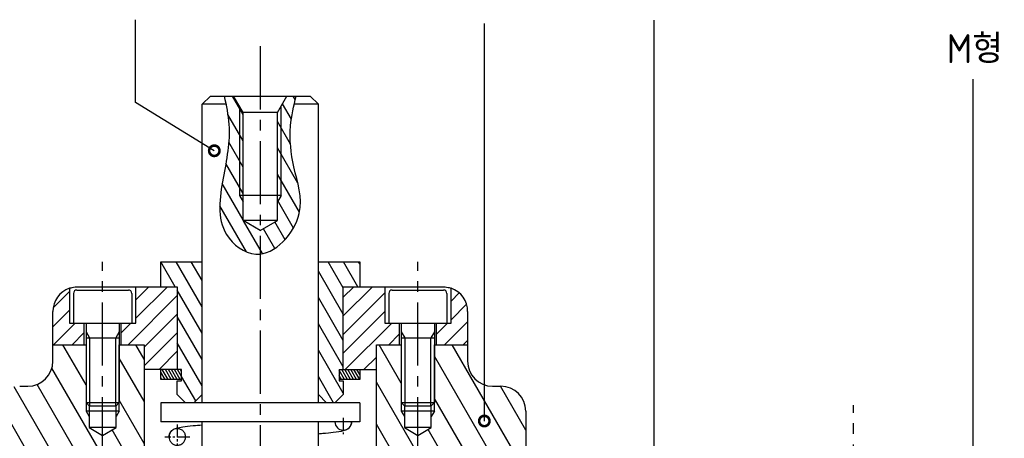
# Model space of a CAD drawing. Header units: millimetres. Extents: x 0 to 420, y 0 to 297.
# Tile 5 of 7: x 89 to 207, y 143 to 194. Entities that reach past the tile are written whole.
import ezdxf

# ---------------------------------------------------------------- set-up
doc = ezdxf.new("R2010")
doc.units = ezdxf.units.MM
doc.header["$LTSCALE"] = 0.4
doc.linetypes.add('CENTER2', pattern=[28.575, 19.05, -3.175, 3.175, -3.175])
for name, color, linetype in [('가는선', 1, 'Continuous'), ('문자', 2, 'Continuous'), ('외형선', 3, 'Continuous'), ('중심선', 1, 'CENTER2')]:
    doc.layers.add(name, color=color, linetype=linetype)
doc.styles.get("Standard").update_dxf_attribs({"font": 'isocp.shx', "bigfont": 'whgtxt.shx'})
doc.dimstyles.new('ISO-25', dxfattribs={"dimtxt": 2.5, "dimasz": 2.5, "dimexe": 1.25, "dimexo": 0.625, "dimtad": 1, "dimdec": 4, "dimtxsty": 'Standard', "dimcen": 2.5, "dimadec": 4, "dimazin": 2, "dimtfac": 1, "dimtdec": 4, "dimtmove": 0, "dimatfit": 3, "dimfxl": 0, "dimarcsym": 0})
pattern_1 = [(120, (0, -7.826), (-1.374815, -0.79375), [])]
pattern_2 = [(120, (0, -7.826), (-2.199705, -1.27), [])]

# ---------------------------------------------------------------- blocks, each defined once
blk = doc.blocks.new('_DotSmall')
at = {"color": 0, "linetype": 'ByBlock', "const_width": 0.5}
blk.add_lwpolyline([(-0.0625, 0, 1), (0.0625, 0, 1)], format="xyb", close=True, dxfattribs=at)
blk = doc.blocks.new('*U4')
at = {"layer": '가는선'}
h = blk.add_hatch(dxfattribs=at)
h.set_pattern_fill('ANSI31', color=256, scale=0.5, angle=75)
h.set_pattern_definition(pattern_1)
edge = h.paths.add_edge_path()
edge.add_spline(control_points=[(113.6, 183.59), (113.77, 182.78), (114.27, 179.83), (113.22, 174.72), (112.21, 168.32), (118.16, 163.84), (123.71, 170.04), (121.65, 175.78), (121.16, 180.23), (121.63, 182.72), (121.83, 183.59)], knot_values=[1.011728, 1.011728, 1.011728, 1.011728, 3.465906, 9.989186, 16.802735, 21.048379, 28.222935, 33.862955, 38.823376, 41.471101, 41.471101, 41.471101, 41.471101], degree=3, periodic=0)
edge.add_spline(control_points=[(121.83, 183.59), (121.9, 183.92), (121.98, 184.25), (122.06, 184.59)], knot_values=[41.471101, 41.471101, 41.471101, 41.471101, 42.491652, 42.491652, 42.491652, 42.491652], degree=3, periodic=0)
edge.add_line((122.06, 184.59), (120.96, 184.59))
edge.add_line((120.96, 184.59), (120.24, 183.34))
edge.add_line((120.24, 183.34), (120.24, 172.59))
edge.add_line((120.24, 172.59), (119.81, 171.84))
edge.add_line((119.81, 171.84), (119.81, 169.59))
edge.add_line((119.81, 169.59), (117.74, 168.35))
edge.add_line((117.74, 168.35), (115.67, 169.59))
edge.add_line((115.67, 169.59), (115.67, 171.84))
edge.add_line((115.67, 171.84), (115.24, 172.59))
edge.add_line((115.24, 172.59), (115.24, 183.34))
edge.add_line((115.24, 183.34), (114.52, 184.59))
edge.add_line((114.52, 184.59), (113.39, 184.59))
edge.add_spline(control_points=[(113.39, 184.59), (113.46, 184.25), (113.54, 183.92), (113.6, 183.59)], knot_values=[0, 0, 0, 0, 1.011728, 1.011728, 1.011728, 1.011728], degree=3, periodic=0)
h.paths.add_polyline_path([(120.24, 172.59), (119.81, 172.59), (119.81, 171.84)], flags=17)
h.paths.add_polyline_path([(120.24, 183.34), (119.81, 182.59), (119.81, 172.59), (120.24, 172.59)], flags=17)
h.paths.add_polyline_path([(115.67, 182.59), (115.24, 183.34), (115.24, 172.59), (115.67, 172.59)], flags=17)
h.paths.add_polyline_path([(115.67, 172.59), (115.24, 172.59), (115.67, 171.84)], flags=17)
h = blk.add_hatch(dxfattribs=at)
h.set_pattern_fill('ANSI31', color=256, scale=0.5, angle=75)
h.set_pattern_definition(pattern_1)
h.paths.add_polyline_path([(110.74, 164.59), (105.74, 164.59), (105.74, 161.59), (107.74, 161.59), (107.74, 151.59), (108.24, 151.59), (108.24, 150.24), (107.74, 150.24), (107.74, 148.59), (108.74, 147.59), (109.74, 147.59), (110.74, 148.59)])
h.paths.add_polyline_path([(127.74, 161.59), (129.74, 161.59), (129.74, 164.59), (124.74, 164.59), (124.74, 148.59), (125.74, 147.59), (126.74, 147.59), (127.74, 148.59), (127.74, 150.24), (127.24, 150.24), (127.24, 151.59), (127.74, 151.59)])
h = blk.add_hatch(dxfattribs=at)
h.set_pattern_fill('ANSI31', color=256, scale=0.5)
h.set_pattern_definition([(45, (0, -7.826), (-1.122532, 1.122532), [])])
edge = h.paths.add_edge_path()
edge.add_line((96.49, 154.59), (96.49, 157.19))
edge.add_line((96.49, 157.19), (94.74, 157.19))
edge.add_line((94.74, 157.19), (94.74, 161.42))
edge.add_arc((95.74, 158.59), 3, 109.4712, 180)
edge.add_line((92.74, 158.59), (92.74, 154.59))
edge.add_line((92.74, 154.59), (96.49, 154.59))
h.paths.add_polyline_path([(103.74, 154.59), (103.74, 151.59), (104.74, 151.59), (107.74, 151.59), (107.74, 161.59), (102.74, 161.59), (102.74, 157.19), (100.99, 157.19), (100.99, 154.59)])
h.paths.add_polyline_path([(132.74, 161.59), (127.74, 161.59), (127.74, 151.59), (130.74, 151.59), (131.74, 151.59), (131.74, 154.59), (134.49, 154.59), (134.49, 157.19), (132.74, 157.19)])
edge = h.paths.add_edge_path()
edge.add_line((140.74, 157.19), (138.99, 157.19))
edge.add_line((138.99, 157.19), (138.99, 154.59))
edge.add_line((138.99, 154.59), (142.74, 154.59))
edge.add_line((142.74, 154.59), (142.74, 158.59))
edge.add_arc((139.74, 158.59), 3, 0, 70.5288)
edge.add_line((140.74, 161.42), (140.74, 157.19))
h = blk.add_hatch(dxfattribs=at)
h.set_pattern_fill('ANSI31', color=256, scale=0.8, angle=75)
h.set_pattern_definition(pattern_2)
edge = h.paths.add_edge_path()
edge.add_arc((96.74, 136.59), 3, 90, 180, ccw=False)
edge.add_line((96.74, 139.59), (103.74, 139.59))
edge.add_line((103.74, 139.59), (103.74, 154.59))
edge.add_line((103.74, 154.59), (100.74, 154.59))
edge.add_line((100.74, 154.59), (100.74, 147.62))
edge.add_line((100.74, 147.62), (100.36, 147.24))
edge.add_line((100.36, 147.24), (100.36, 145.93))
edge.add_line((100.36, 145.93), (100.36, 144.59))
edge.add_line((100.36, 144.59), (98.74, 143.65))
edge.add_line((98.74, 143.65), (97.12, 144.59))
edge.add_line((97.12, 144.59), (97.12, 147.24))
edge.add_line((97.12, 147.24), (96.74, 147.62))
edge.add_line((96.74, 147.62), (96.74, 154.59))
edge.add_line((96.74, 154.59), (92.74, 154.59))
edge.add_line((92.74, 154.59), (92.74, 152.59))
edge.add_arc((89.74, 152.59), 3, 270, 360, ccw=False)
edge.add_line((89.74, 149.59), (88.74, 149.59))
edge.add_arc((88.74, 146.59), 3, 90, 180)
edge.add_line((85.74, 146.59), (85.74, 134.59))
edge.add_arc((82.74, 134.59), 3, 270, 360, ccw=False)
edge.add_line((82.74, 131.59), (72.74, 131.59))
edge.add_line((72.74, 131.59), (72.74, 126.59))
edge.add_line((72.74, 126.59), (77.71, 126.59))
edge.add_line((77.71, 126.59), (79.74, 126.59))
edge.add_line((79.74, 126.59), (80.4, 126.21))
edge.add_line((80.4, 126.21), (81.74, 126.21))
edge.add_line((81.74, 126.21), (82.68, 124.59))
edge.add_line((82.68, 124.59), (81.74, 122.97))
edge.add_line((81.74, 122.97), (80.4, 122.97))
edge.add_line((80.4, 122.97), (79.74, 122.59))
edge.add_line((79.74, 122.59), (72.74, 122.59))
edge.add_line((72.74, 122.59), (72.74, 119.59))
edge.add_line((72.74, 119.59), (87.74, 119.59))
edge.add_line((87.74, 119.59), (87.74, 116.59))
edge.add_line((87.74, 116.59), (93.74, 116.59))
edge.add_line((93.74, 116.59), (93.74, 136.59))
h.paths.add_polyline_path([(79.74, 126.59), (77.71, 126.59), (78.09, 126.21), (79.74, 126.21)], flags=17)
h.paths.add_polyline_path([(79.74, 126.59), (79.74, 126.21), (80.4, 126.21)], flags=17)
h.paths.add_polyline_path([(79.74, 122.97), (78.09, 122.97), (77.71, 122.59), (79.74, 122.59)], flags=17)
h.paths.add_polyline_path([(80.4, 122.97), (79.74, 122.97), (79.74, 122.59)], flags=17)
h = blk.add_hatch(dxfattribs=at)
h.set_pattern_fill('ANSI31', color=256, scale=0.8, angle=75)
h.set_pattern_definition(pattern_2)
edge = h.paths.add_edge_path()
edge.add_line((162.74, 131.59), (152.74, 131.59))
edge.add_arc((152.74, 134.59), 3, 180, 270, ccw=False)
edge.add_line((149.74, 134.59), (149.74, 146.59))
edge.add_arc((146.74, 146.59), 3, 0, 90)
edge.add_line((146.74, 149.59), (145.74, 149.59))
edge.add_arc((145.74, 152.59), 3, 180, 270, ccw=False)
edge.add_line((142.74, 152.59), (142.74, 154.59))
edge.add_line((142.74, 154.59), (138.74, 154.59))
edge.add_line((138.74, 154.59), (138.74, 147.62))
edge.add_line((138.74, 147.62), (138.36, 147.24))
edge.add_line((138.36, 147.24), (138.36, 145.93))
edge.add_line((138.36, 145.93), (138.36, 144.59))
edge.add_line((138.36, 144.59), (136.74, 143.65))
edge.add_line((136.74, 143.65), (135.12, 144.59))
edge.add_line((135.12, 144.59), (135.12, 147.24))
edge.add_line((135.12, 147.24), (134.74, 147.62))
edge.add_line((134.74, 147.62), (134.74, 154.59))
edge.add_line((134.74, 154.59), (131.74, 154.59))
edge.add_line((131.74, 154.59), (131.74, 139.59))
edge.add_line((131.74, 139.59), (138.74, 139.59))
edge.add_arc((138.74, 136.59), 3, 0, 90, ccw=False)
edge.add_line((141.74, 136.59), (141.74, 116.59))
edge.add_line((141.74, 116.59), (147.74, 116.59))
edge.add_line((147.74, 116.59), (147.74, 119.59))
edge.add_line((147.74, 119.59), (162.74, 119.59))
edge.add_line((162.74, 119.59), (162.74, 122.59))
edge.add_line((162.74, 122.59), (157.77, 122.59))
edge.add_line((157.77, 122.59), (155.74, 122.59))
edge.add_line((155.74, 122.59), (155.08, 122.97))
edge.add_line((155.08, 122.97), (153.74, 122.97))
edge.add_line((153.74, 122.97), (152.81, 124.59))
edge.add_line((152.81, 124.59), (153.74, 126.21))
edge.add_line((153.74, 126.21), (155.08, 126.21))
edge.add_line((155.08, 126.21), (155.74, 126.59))
edge.add_line((155.74, 126.59), (162.74, 126.59))
edge.add_line((162.74, 126.59), (162.74, 131.59))
h.paths.add_polyline_path([(157.39, 122.97), (155.74, 122.97), (155.74, 122.59), (157.77, 122.59)], flags=17)
h.paths.add_polyline_path([(155.74, 122.97), (155.08, 122.97), (155.74, 122.59)], flags=17)
h.paths.add_polyline_path([(157.77, 126.59), (155.74, 126.59), (155.74, 126.21), (157.39, 126.21)], flags=17)
h.paths.add_polyline_path([(155.74, 126.59), (155.08, 126.21), (155.74, 126.21)], flags=17)
h = blk.add_hatch(dxfattribs=at)
h.set_pattern_fill('ANSI31', color=256, scale=0.1, angle=75)
h.set_pattern_definition([(120, (0, -7.82606), (-0.27496307, -0.15875), [])])
h.paths.add_polyline_path([(105.74, 151.59), (105.74, 150.39), (108.24, 150.39), (108.24, 151.59)])
h.paths.add_polyline_path([(129.75, 150.39), (129.75, 151.59), (127.24, 151.59), (127.24, 150.39)])
for p, q in [((165.24, 130.13), (165.24, 193.76)), ((144.75, 145.39), (144.75, 193.33))]:
    blk.add_line(p, q)
for points in [[(112.2, 177.99), (102.69, 183.79), (102.69, 193.8)], [(190.08, 121.33), (203.67, 121.33), (203.67, 186.61)]]:
    blk.add_lwpolyline(points)
for p, q in [((115.24, 183.34), (115.24, 172.59)), ((120.24, 172.59), (120.24, 183.34)), ((115.24, 172.59), (115.67, 171.84)), ((120.24, 172.59), (119.81, 171.84)), ((96.74, 156.16), (97.16, 155.44)), ((100.74, 156.16), (100.32, 155.44)), ((134.74, 156.16), (135.16, 155.44)), ((138.74, 156.16), (138.32, 155.44)), ((96.74, 154.59), (96.74, 146.59)), ((97.16, 155.44), (97.16, 147.2)), ((100.32, 147.2), (100.32, 155.44)), ((100.74, 146.59), (100.74, 154.59)), ((134.74, 154.59), (134.74, 146.59)), ((135.16, 155.44), (135.16, 147.2)), ((138.32, 147.2), (138.32, 155.44)), ((138.74, 146.59), (138.74, 154.59)), ((96.74, 146.59), (97.12, 145.93)), ((100.74, 146.59), (100.36, 145.93)), ((134.74, 146.59), (135.12, 145.93)), ((138.74, 146.59), (138.36, 145.93))]:
    blk.add_line(p, q, dxfattribs=at)
blk.add_spline([(113.39, 184.59), (113.96, 181.17), (113.27, 174.68), (113.68, 167.88), (117.2, 165.52), (122.43, 170.43), (121.8, 176.04), (121.39, 180.98), (122.06, 184.59)], degree=3, dxfattribs=at)
at = {"layer": '외형선'}
for p, q in [((111.74, 184.59), (110.74, 183.59)), ((111.74, 184.59), (123.74, 184.59)), ((115.67, 182.59), (114.52, 184.59)), ((119.81, 182.59), (120.96, 184.59)), ((123.74, 184.59), (124.74, 183.59)), ((110.74, 147.59), (110.74, 183.59)), ((113.6, 183.59), (110.74, 183.59)), ((124.74, 183.59), (121.83, 183.59)), ((124.74, 147.59), (124.74, 183.59)), ((119.81, 182.59), (115.67, 182.59)), ((115.67, 169.59), (115.67, 182.59)), ((119.81, 169.59), (119.81, 182.59)), ((120.24, 172.59), (115.24, 172.59)), ((119.81, 169.59), (115.67, 169.59)), ((117.74, 168.35), (115.67, 169.59)), ((117.74, 168.35), (119.81, 169.59)), ((105.74, 164.59), (110.74, 164.59)), ((105.74, 161.59), (105.74, 164.59)), ((124.74, 164.59), (129.74, 164.59)), ((129.74, 164.59), (129.74, 161.59)), ((94.74, 161.42), (94.74, 157.19)), ((95.93, 161.59), (107.74, 161.59)), ((102.74, 157.19), (102.74, 161.59)), ((107.74, 161.59), (107.74, 151.59)), ((127.74, 161.59), (139.56, 161.59)), ((127.74, 151.59), (127.74, 161.59)), ((132.74, 161.59), (132.74, 157.19)), ((140.74, 157.19), (140.74, 161.42)), ((95.24, 160.79), (95.24, 157.19)), ((95.64, 161.19), (101.84, 161.19)), ((102.24, 160.79), (102.24, 157.19)), ((133.24, 160.79), (133.24, 157.19)), ((133.64, 161.19), (139.84, 161.19)), ((140.24, 160.79), (140.24, 157.19)), ((92.74, 152.59), (92.74, 158.59)), ((142.74, 158.59), (142.74, 152.59)), ((94.74, 157.19), (102.74, 157.19)), ((96.49, 157.19), (96.49, 154.59)), ((96.74, 157.19), (96.74, 147.62)), ((100.74, 157.19), (100.74, 147.62)), ((100.99, 154.59), (100.99, 157.19)), ((132.74, 157.19), (140.74, 157.19)), ((134.49, 157.19), (134.49, 154.59)), ((134.74, 157.19), (134.74, 147.62)), ((138.74, 157.19), (138.74, 147.62)), ((138.99, 154.59), (138.99, 157.19)), ((92.74, 154.59), (96.74, 154.59)), ((96.74, 155.44), (100.74, 155.44)), ((100.74, 154.59), (103.74, 154.59)), ((103.74, 154.59), (103.74, 139.59)), ((131.74, 154.59), (134.74, 154.59)), ((131.74, 139.59), (131.74, 154.59)), ((134.74, 155.44), (138.74, 155.44)), ((138.74, 154.59), (142.74, 154.59)), ((108.24, 151.59), (103.74, 151.59)), ((105.74, 150.39), (105.74, 151.59)), ((108.24, 150.24), (108.24, 151.59)), ((127.24, 151.59), (127.24, 150.24)), ((127.24, 151.59), (131.74, 151.59)), ((129.75, 151.59), (129.75, 150.39)), ((88.74, 149.59), (89.74, 149.59)), ((108.24, 150.39), (105.74, 150.39)), ((107.74, 150.24), (108.24, 150.24)), ((107.74, 148.59), (107.74, 150.24)), ((129.75, 150.39), (127.24, 150.39)), ((127.24, 150.24), (127.74, 150.24)), ((127.74, 150.24), (127.74, 148.59)), ((145.74, 149.59), (146.74, 149.59)), ((108.74, 147.59), (107.74, 148.59)), ((110.74, 148.59), (109.74, 147.59)), ((125.74, 147.59), (124.74, 148.59)), ((127.74, 148.59), (126.74, 147.59)), ((96.74, 147.62), (100.74, 147.62)), ((97.17, 147.19), (96.74, 147.62)), ((97.12, 147.24), (97.12, 144.59)), ((100.31, 147.19), (97.17, 147.19)), ((100.31, 147.19), (100.74, 147.62)), ((100.36, 144.59), (100.36, 147.24)), ((129.74, 147.59), (105.74, 147.59)), ((105.74, 147.59), (105.74, 145.29)), ((129.74, 147.59), (129.74, 145.29)), ((134.74, 147.62), (138.74, 147.62)), ((135.17, 147.19), (134.74, 147.62)), ((135.12, 147.24), (135.12, 144.59)), ((138.31, 147.19), (135.17, 147.19)), ((138.31, 147.19), (138.74, 147.62)), ((138.36, 144.59), (138.36, 147.24)), ((100.74, 146.59), (96.74, 146.59)), ((138.74, 146.59), (134.74, 146.59)), ((149.74, 146.59), (149.74, 134.59)), ((129.74, 145.29), (105.74, 145.29)), ((110.74, 126.59), (110.74, 145.29)), ((124.74, 126.59), (124.74, 145.29)), ((97.12, 144.59), (98.74, 143.65)), ((100.36, 144.59), (97.12, 144.59)), ((98.74, 143.65), (100.36, 144.59)), ((135.12, 144.59), (136.74, 143.65)), ((138.36, 144.59), (135.12, 144.59)), ((136.74, 143.65), (138.36, 144.59))]:
    blk.add_line(p, q, dxfattribs=at)
for centre, radius, start, end in [((95.74, 158.59), 3, 109.4712, 180), ((139.74, 158.59), 3, 0, 70.5288), ((95.64, 160.79), 0.4, 90, 180), ((101.84, 160.79), 0.4, 0, 90), ((133.64, 160.79), 0.4, 90, 180), ((139.84, 160.79), 0.4, 0, 90), ((89.74, 152.59), 3, 270, 0), ((145.74, 152.59), 3, 180, 270), ((146.74, 146.59), 3, 0, 90), ((127.74, 145.29), 1, 180, 0)]:
    blk.add_arc(centre, radius, start, end, dxfattribs=at)
for points, knots in [([(94.74, 161.42), (94.74, 161.42), (94.81, 161.44), (95.1, 161.51), (95.35, 161.56), (95.75, 161.58), (95.84, 161.59), (95.93, 161.59)], [-0.8320481, -0.8320481, -0.8320481, -0.8320481, -0.7138715, -0.7138715, -0.5647299, -0.5647299, -0.5270756, -0.5270756, -0.5270756, -0.5270756]), ([(139.56, 161.59), (139.89, 161.59), (140.17, 161.55), (140.58, 161.47), (140.71, 161.42), (140.74, 161.42), (140.74, 161.42), (140.74, 161.42)], [-1.155766, -1.155766, -1.155766, -1.155766, -1.0025735, -1.0025735, -0.8489156, -0.8489156, -0.8320481, -0.8320481, -0.8320481, -0.8320481]), ([(106.74, 143.46), (106.74, 143.59), (106.77, 143.72), (106.85, 143.95), (106.91, 144.05), (107.05, 144.21), (107.12, 144.27), (107.26, 144.37), (107.32, 144.41), (107.48, 144.48), (107.56, 144.51), (107.87, 144.6), (108.1, 144.64), (108.75, 144.74), (109.17, 144.79), (109.99, 144.86), (110.35, 144.9), (110.74, 144.93)], [0, 0, 0, 0, 0.0440229, 0.0440229, 0.0863404, 0.0863404, 0.128843, 0.128843, 0.1761265, 0.1761265, 0.2515343, 0.2515343, 0.4706772, 0.4706772, 0.7127039, 0.7127039, 0.8728928, 0.8728928, 0.8728928, 0.8728928]), ([(128.74, 145.29), (128.74, 145.28), (128.74, 145.26), (128.74, 145.21), (128.74, 145.17), (128.71, 145.02), (128.68, 144.91), (128.58, 144.71), (128.51, 144.62), (128.37, 144.48), (128.3, 144.43), (128.16, 144.34), (128.09, 144.31), (127.92, 144.24), (127.82, 144.21), (127.41, 144.11), (127.04, 144.05), (126.18, 143.95), (125.75, 143.91), (125.1, 143.85), (124.92, 143.84), (124.74, 143.82)], [0, 0, 0, 0, 0.0043458, 0.0043458, 0.0173965, 0.0173965, 0.0569143, 0.0569143, 0.0995714, 0.0995714, 0.1424754, 0.1424754, 0.1945249, 0.1945249, 0.2911574, 0.2911574, 0.5818943, 0.5818943, 0.7985764, 0.7985764, 0.8733184, 0.8733184, 0.8733184, 0.8733184]), ([(106.74, 143.46), (106.74, 143.47), (106.74, 143.49), (106.75, 143.63), (106.78, 143.75), (106.88, 143.99), (106.96, 144.1), (107.15, 144.28), (107.26, 144.35), (107.5, 144.44), (107.63, 144.47), (107.89, 144.46), (108.02, 144.43), (108.26, 144.33), (108.37, 144.25), (108.55, 144.07), (108.62, 143.96), (108.72, 143.72), (108.74, 143.59), (108.74, 143.33), (108.71, 143.2), (108.61, 142.96), (108.54, 142.85), (108.45, 142.76), (108.4, 142.7), (108.34, 142.66), (108.21, 142.58), (108.15, 142.55), (107.96, 142.48), (107.83, 142.46), (107.57, 142.47), (107.44, 142.5), (107.2, 142.61), (107.1, 142.69), (106.92, 142.88), (106.85, 142.99), (106.76, 143.23), (106.74, 143.34), (106.74, 143.46)], [-0.3939277, -0.3939277, -0.3939277, -0.3939277, -0.3906445, -0.3906445, -0.35158, -0.35158, -0.3125156, -0.3125156, -0.2734511, -0.2734511, -0.2343867, -0.2343867, -0.1953222, -0.1953222, -0.1562578, -0.1562578, -0.1171933, -0.1171933, -0.0781289, -0.0781289, -0.0390644, -0.0390644, 0, 0, 0, 0.022118, 0.022118, 0.0442359, 0.0442359, 0.0833004, 0.0833004, 0.1223648, 0.1223648, 0.1614293, 0.1614293, 0.2004937, 0.2004937, 0.2362749, 0.2362749, 0.2362749, 0.2362749])]:
    blk.add_open_spline(points, degree=3, knots=knots, dxfattribs=at)
at = {"layer": '중심선'}
for p, q in [((117.74, 190.59), (117.74, 28.59)), ((98.74, 140.65), (98.74, 164.59)), ((136.74, 140.65), (136.74, 164.59)), ((189.24, 112.09), (189.24, 147.29))]:
    blk.add_line(p, q, dxfattribs=at)
at = {"layer": '중심선', "ltscale": 0.2}
for p, q in [((107.74, 144.96), (107.74, 141.96)), ((127.74, 145.79), (127.74, 143.79)), ((127.74, 145.14), (127.74, 144.29)), ((109.24, 143.46), (106.24, 143.46))]:
    blk.add_line(p, q, dxfattribs=at)
at = {"xscale": 2.5, "yscale": 2.5, "zscale": 2.5}
for p, rotation in [((112.2, 177.99), 328.6709004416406), ((144.75, 145.39), 270)]:
    blk.add_blockref('_DotSmall', p, dxfattribs=dict(at, rotation=rotation))
at = {"layer": '문자', "insert": (203.87, 190.31), "char_height": 3.5, "width": 45.8098, "attachment_point": 5}
blk.add_mtext('M형', dxfattribs=at)
blk.add_leader([(99.18, 104), (99.18, 123.85), (76.89, 147.14)], dimstyle='ISO-25', override={"dimgap": 0.625, "dimtad": 0, "dimldrblk": 'DotSmall'})

msp = doc.modelspace()

# ---------------------------------------------------------------- block references
msp.add_blockref('*U4', (0, 0))

doc.saveas('drawing.dxf')
